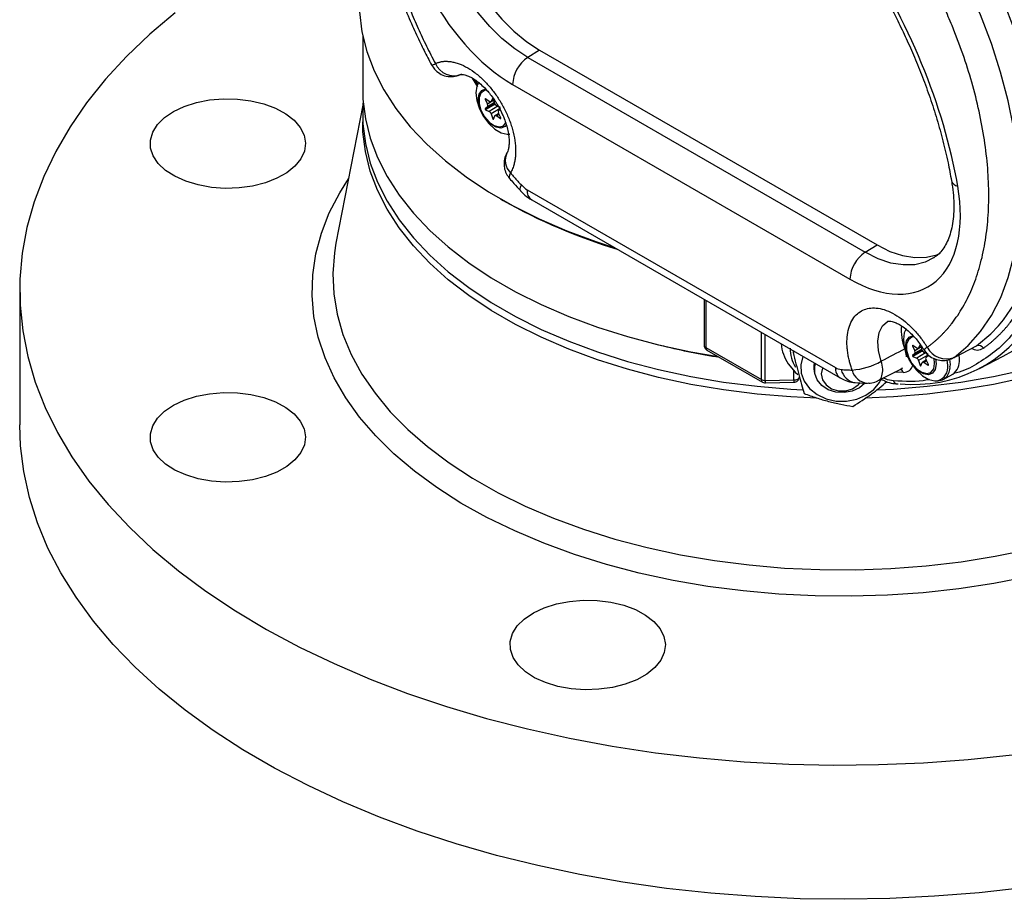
# Model space of a CAD drawing. Header units: inches. Extents: x -13.1 to 37.4, y 0.4 to 33.9.
# Tile 9 of 14: x 28.2 to 33.7, y 17.5 to 22.4. Entities that reach past the tile are written whole.
import ezdxf

# ---------------------------------------------------------------- set-up
doc = ezdxf.new("R2010")
doc.units = ezdxf.units.IN
doc.header["$MEASUREMENT"] = 0

msp = doc.modelspace()

# ---------------------------------------------------------------- linework, layer by layer
at = {"color": 7, "linetype": 'Continuous', "lineweight": 25}
for p, q in [((30.0902, 22.334), (30.0902, 22.0315)), ((31.0854, 22.2507), (31.0187, 22.2095)), ((31.0187, 22.2095), (32.9164, 21.114)), ((31.0854, 22.2507), (32.9831, 21.1552)), ((30.7056, 22.0944), (30.7363, 22.0438)), ((30.9334, 22.0583), (32.8311, 20.9627)), ((30.0915, 21.942), (29.94, 21.1658)), ((30.779, 21.9749), (30.7919, 21.9479)), ((30.8302, 21.9505), (30.779, 21.9209)), ((30.7919, 21.9331), (30.779, 21.9209)), ((30.8021, 21.9624), (30.7809, 21.9777)), ((30.8322, 21.9455), (30.7809, 21.9159)), ((30.8109, 21.9608), (30.8279, 21.9706)), ((30.8201, 21.9785), (30.8132, 21.9634)), ((30.8335, 21.9516), (30.8266, 21.9747)), ((30.8331, 21.9532), (30.8302, 21.9505)), ((30.8322, 21.9455), (30.8383, 21.9429)), ((30.8658, 21.9287), (30.8447, 21.9378)), ((30.0902, 21.8924), (30.0902, 21.8475)), ((30.7809, 21.9159), (30.8021, 21.9068)), ((30.8644, 21.9226), (30.8132, 21.893)), ((30.8132, 21.893), (30.8214, 21.8655)), ((30.8253, 21.8633), (30.8335, 21.8812)), ((30.8556, 21.8952), (30.8358, 21.8838)), ((30.8447, 21.8822), (30.8658, 21.8669)), ((30.8549, 21.9115), (30.8618, 21.9181)), ((30.8678, 21.8697), (30.8549, 21.8967)), ((31.0152, 21.466), (32.7493, 20.4649)), ((30.8658, 21.4137), (30.8797, 21.4057)), ((31.0411, 21.4087), (32.7752, 20.4077)), ((32.9164, 21.114), (32.9831, 21.1552)), ((28.161, 20.8992), (28.161, 20.1437)), ((32.0109, 20.8489), (32.0109, 20.5908)), ((31.7388, 20.597), (31.7819, 20.5865)), ((32.02, 20.5781), (32.3327, 20.3976)), ((32.0265, 20.5638), (32.3392, 20.3833)), ((32.5122, 20.5595), (32.5122, 20.5495)), ((32.5202, 20.5549), (32.5122, 20.5495)), ((33.1831, 20.587), (33.196, 20.56)), ((33.2344, 20.5626), (33.1831, 20.533)), ((33.2062, 20.5745), (33.1851, 20.5898)), ((33.2364, 20.5576), (33.1851, 20.528)), ((33.2151, 20.5729), (33.232, 20.5827)), ((33.2243, 20.5906), (33.2173, 20.5755)), ((33.2377, 20.5637), (33.2308, 20.5868)), ((33.2372, 20.5653), (33.2344, 20.5626)), ((33.2364, 20.5576), (33.2424, 20.555)), ((33.27, 20.5408), (33.2488, 20.5499)), ((33.4167, 20.5225), (33.5436, 20.5881)), ((33.196, 20.5452), (33.1831, 20.533)), ((33.1851, 20.528), (33.2062, 20.5189)), ((33.2686, 20.5347), (33.2173, 20.5051)), ((33.2173, 20.5051), (33.2256, 20.4776)), ((33.2295, 20.4754), (33.2377, 20.4933)), ((33.2597, 20.5073), (33.24, 20.4959)), ((33.2488, 20.4943), (33.27, 20.479)), ((33.259, 20.5236), (33.2719, 20.5358)), ((33.2719, 20.4818), (33.259, 20.5088)), ((33.2686, 20.5347), (33.2691, 20.5331)), ((33.4112, 20.5204), (33.4167, 20.5225)), ((33.4467, 20.5119), (33.4452, 20.5359)), ((33.5597, 20.4597), (33.6936, 20.5295)), ((32.6315, 20.4684), (32.6315, 20.4508)), ((32.9896, 20.3917), (33.125, 20.4605)), ((33.1228, 20.4612), (33.1279, 20.4629)), ((32.3548, 20.3923), (32.5156, 20.3955)), ((32.3554, 20.3791), (32.5163, 20.3823)), ((33.3561, 20.3979), (33.4089, 20.4284)), ((33.0954, 20.3735), (33.1023, 20.3732))]:
    msp.add_line(p, q, dxfattribs=at)
at = {"color": 8, "linetype": 'Continuous', "lineweight": 25}
for p, q in [((30.7391, 22.054), (30.7208, 22.0847)), ((30.7822, 21.9768), (30.779, 21.9749)), ((30.8283, 21.969), (30.7919, 21.9479)), ((30.8321, 21.9563), (30.7919, 21.9331)), ((30.851, 21.9351), (30.8021, 21.9068)), ((30.8275, 21.9717), (30.8132, 21.9634)), ((30.822, 21.9796), (30.8201, 21.9785)), ((30.8581, 21.8899), (30.8447, 21.8822)), ((30.8281, 21.8694), (30.8214, 21.8655)), ((30.8682, 21.8683), (30.8658, 21.8669)), ((32.02, 20.8436), (32.02, 20.5781)), ((32.3327, 20.3976), (32.3327, 20.6631)), ((32.3548, 20.3923), (32.3548, 20.6503)), ((33.1864, 20.5889), (33.1831, 20.587)), ((33.2325, 20.5811), (33.196, 20.56)), ((33.2363, 20.5684), (33.196, 20.5452)), ((33.2552, 20.5472), (33.2062, 20.5189)), ((33.2317, 20.5838), (33.2173, 20.5755)), ((33.2262, 20.5917), (33.2243, 20.5906)), ((33.2622, 20.5021), (33.2488, 20.4943)), ((33.3073, 20.4883), (33.3038, 20.5172)), ((33.3807, 20.4791), (33.3785, 20.5073)), ((32.5156, 20.3955), (32.5156, 20.4465)), ((33.1311, 20.4376), (33.0837, 20.4396)), ((33.2323, 20.4815), (33.2256, 20.4776)), ((33.2723, 20.4804), (33.27, 20.479))]:
    msp.add_line(p, q, dxfattribs=at)
at = {"color": 7, "linetype": 'Continuous', "lineweight": 25, "flags": 128}
for points in [[(30.5679, 23.2955), (30.5569, 23.2185), (30.5559, 23.1348), (30.565, 23.0459), (30.5839, 22.9536), (30.6123, 22.8596), (30.6497, 22.7656), (30.6953, 22.6734), (30.7484, 22.5849), (30.8078, 22.5016), (30.8725, 22.4252), (30.9412, 22.3571), (31.0126, 22.2986), (31.0854, 22.2507)], [(31.0187, 22.2095), (30.9456, 22.2576), (30.8738, 22.3164), (30.8048, 22.3848), (30.7398, 22.4615), (30.6802, 22.5452), (30.6269, 22.6341), (30.5811, 22.7266), (30.5435, 22.821), (30.515, 22.9155), (30.496, 23.0082), (30.4869, 23.0975), (30.4878, 23.1816), (30.4989, 23.2589)], [(33.4167, 20.5225), (33.4955, 20.5889), (33.5658, 20.6677), (33.627, 20.7581), (33.6787, 20.8596), (33.7205, 20.9714), (33.7521, 21.0927), (33.7733, 21.2226), (33.784, 21.3602), (33.784, 21.5045), (33.7733, 21.6544), (33.7521, 21.8088), (33.7204, 21.9666), (33.6786, 22.1267), (33.6269, 22.2879), (33.5656, 22.449), (33.4954, 22.6088), (33.4165, 22.7662)], [(30.0705, 22.5225), (30.0722, 22.4665), (30.086, 22.3548), (30.1136, 22.244), (30.1549, 22.1346), (30.2095, 22.0272), (30.2773, 21.9223), (30.3578, 21.8205), (30.4508, 21.7222), (30.5556, 21.6281), (30.6718, 21.5384), (30.7988, 21.4538), (30.9359, 21.3747), (31.0825, 21.3014), (31.2377, 21.2343), (31.4008, 21.1738), (31.509, 21.1386)], [(29.0353, 22.4615), (28.8931, 22.3409), (28.7625, 22.216), (28.6439, 22.0871), (28.5377, 21.9548), (28.4442, 21.8192), (28.3637, 21.6809), (28.2963, 21.5403), (28.2424, 21.3978), (28.202, 21.2538), (28.1753, 21.1087), (28.1624, 20.963), (28.1632, 20.8171), (28.1779, 20.6715), (28.2063, 20.5265), (28.2484, 20.3827), (28.304, 20.2404), (28.373, 20.1), (28.4552, 19.9621), (28.5503, 19.8269), (28.6581, 19.6949), (28.7782, 19.5666), (28.9102, 19.4422), (29.0538, 19.3221), (29.2086, 19.2068), (29.374, 19.0965), (29.5496, 18.9916), (29.7349, 18.8924), (29.9293, 18.7992), (30.1322, 18.7122), (30.3431, 18.6318), (30.5612, 18.5581), (30.786, 18.4914), (31.0167, 18.432)], [(30.7433, 22.0717), (30.7326, 22.0483), (30.7275, 22.0107), (30.7326, 21.9673), (30.7473, 21.9216), (30.7705, 21.8773), (30.8003, 21.8379), (30.8343, 21.8068), (30.8697, 21.7863), (30.9037, 21.7782), (30.9184, 21.7789)], [(30.0902, 22.0315), (30.0919, 21.9759), (30.1056, 21.8651), (30.133, 21.755), (30.1739, 21.6464), (30.2282, 21.5398), (30.2955, 21.4357), (30.3754, 21.3346), (30.4677, 21.2371), (30.5718, 21.1436), (30.6871, 21.0546), (30.8132, 20.9706), (30.9493, 20.892), (31.0948, 20.8192), (31.2489, 20.7526), (31.4109, 20.6926), (31.5799, 20.6393), (31.755, 20.5931)], [(29.1643, 21.4924), (29.0949, 21.5134), (29.0331, 21.5412), (28.9809, 21.5749), (28.94, 21.6135), (28.9116, 21.6556), (28.8968, 21.7), (28.8959, 21.7453), (28.909, 21.7898), (28.9357, 21.8324), (28.9752, 21.8715), (29.026, 21.9058), (29.0867, 21.9344), (29.1553, 21.9563), (29.2295, 21.9708), (29.3071, 21.9773), (29.3854, 21.9758), (29.4619, 21.9663), (29.5343, 21.9489), (29.6002, 21.9245), (29.6574, 21.8936), (29.7042, 21.8573), (29.739, 21.8168), (29.7606, 21.7733), (29.7685, 21.7283), (29.7624, 21.6832), (29.7424, 21.6395), (29.7092, 21.5985), (29.6639, 21.5616), (29.6078, 21.53), (29.543, 21.5047), (29.4713, 21.4864), (29.3951, 21.4759), (29.3169, 21.4733), (29.2391, 21.4789), (29.1643, 21.4924)], [(30.0929, 21.9619), (30.0919, 21.9479), (30.0919, 21.8368), (30.1056, 21.726), (30.133, 21.616), (30.1739, 21.5074), (30.2282, 21.4007), (30.2955, 21.2966), (30.3754, 21.1955), (30.4677, 21.098), (30.5718, 21.0045), (30.6871, 20.9155), (30.8132, 20.8315), (30.9493, 20.7529), (31.0948, 20.6801), (31.2489, 20.6135), (31.4109, 20.5535), (31.5799, 20.5002), (31.755, 20.454), (31.9354, 20.4152), (32.1201, 20.3839), (32.3082, 20.3603), (32.4987, 20.3444), (32.5659, 20.3408)], [(30.7809, 21.9777), (30.7803, 21.978), (30.7797, 21.9782), (30.7792, 21.978), (30.7788, 21.9777), (30.7786, 21.9772), (30.7785, 21.9765), (30.7787, 21.9757), (30.779, 21.9749)], [(30.8132, 21.9634), (30.8124, 21.9621), (30.8114, 21.9611), (30.8101, 21.9604), (30.8087, 21.9601), (30.8071, 21.9601), (30.8055, 21.9605), (30.8038, 21.9613), (30.8021, 21.9624)], [(30.8266, 21.9747), (30.8261, 21.976), (30.8253, 21.9773), (30.8244, 21.9783), (30.8234, 21.9791), (30.8223, 21.9795), (30.8214, 21.9795), (30.8206, 21.9792), (30.8201, 21.9785)], [(30.8302, 21.9505), (30.8299, 21.9501), (30.8298, 21.9494), (30.8299, 21.9487), (30.8301, 21.9479), (30.8305, 21.9471), (30.831, 21.9464), (30.8316, 21.9459), (30.8322, 21.9455)], [(32.9862, 20.3398), (33.0753, 20.3444), (33.2659, 20.3603), (33.454, 20.3839), (33.6387, 20.4152), (33.8191, 20.454), (33.9942, 20.5002), (34.1631, 20.5535), (34.3251, 20.6135), (34.4792, 20.6801), (34.6247, 20.7529), (34.7608, 20.8315), (34.8869, 20.9155), (35.0023, 21.0045), (35.1063, 21.098), (35.1986, 21.1955), (35.2786, 21.2966), (35.3459, 21.4007), (35.4001, 21.5074), (35.441, 21.616), (35.4684, 21.726), (35.4821, 21.8368), (35.4821, 21.9479), (35.4812, 21.9619)], [(30.779, 21.9209), (30.7787, 21.9205), (30.7785, 21.9199), (30.7786, 21.9191), (30.7788, 21.9183), (30.7792, 21.9175), (30.7797, 21.9168), (30.7803, 21.9163), (30.7809, 21.9159)], [(30.8335, 21.8812), (30.8343, 21.8825), (30.8354, 21.8835), (30.8366, 21.8842), (30.838, 21.8845), (30.8396, 21.8844), (30.8412, 21.884), (30.843, 21.8833), (30.8447, 21.8822)], [(32.6444, 20.2929), (32.4987, 20.2996), (32.3082, 20.3154), (32.1201, 20.339), (31.9354, 20.3704), (31.755, 20.4092), (31.5799, 20.4554), (31.4109, 20.5086), (31.2489, 20.5687), (31.0948, 20.6353), (30.9493, 20.7081), (30.8132, 20.7867), (30.6871, 20.8707), (30.5718, 20.9596), (30.4677, 21.0531), (30.3754, 21.1507), (30.2955, 21.2518), (30.2282, 21.3559), (30.1739, 21.4625), (30.133, 21.5711), (30.1056, 21.6811), (30.0919, 21.792), (30.0902, 21.8475)], [(30.8214, 21.8655), (30.8217, 21.8647), (30.8222, 21.864), (30.8227, 21.8634), (30.8234, 21.8629), (30.824, 21.8627), (30.8245, 21.8626), (30.825, 21.8628), (30.8253, 21.8633)], [(30.8658, 21.8669), (30.8664, 21.8666), (30.867, 21.8664), (30.8675, 21.8665), (30.8679, 21.8669), (30.8681, 21.8674), (30.8682, 21.8681), (30.8681, 21.8689), (30.8678, 21.8697)], [(35.4839, 21.8475), (35.4821, 21.792), (35.4684, 21.6811), (35.441, 21.5711), (35.4001, 21.4625), (35.3459, 21.3559), (35.2786, 21.2518), (35.1986, 21.1507), (35.1063, 21.0531), (35.0023, 20.9596), (34.8869, 20.8707), (34.7608, 20.7867), (34.6247, 20.7081), (34.4792, 20.6353), (34.3251, 20.5687), (34.1631, 20.5086), (33.9942, 20.4554), (33.8191, 20.4092), (33.6387, 20.3704), (33.454, 20.339), (33.2659, 20.3154), (33.0753, 20.2996), (32.9169, 20.2925)], [(32.9831, 21.1552), (33.056, 21.119), (33.1274, 21.095), (33.1961, 21.0838), (33.2608, 21.0856), (33.3202, 21.1002), (33.3402, 21.1087)], [(33.1475, 20.6838), (33.1367, 20.6604), (33.1317, 20.6228), (33.1367, 20.5794), (33.1515, 20.5337), (33.1747, 20.4894), (33.2045, 20.45), (33.2385, 20.4189), (33.2739, 20.3984), (33.3079, 20.3903), (33.3226, 20.391)], [(33.5436, 20.5881), (33.6233, 20.6545), (33.6665, 20.6999)], [(31.755, 20.5931), (31.9354, 20.5543), (32.0891, 20.5277)], [(33.1851, 20.5898), (33.1845, 20.5901), (33.1839, 20.5903), (33.1834, 20.5901), (33.183, 20.5898), (33.1828, 20.5893), (33.1827, 20.5886), (33.1828, 20.5878), (33.1831, 20.587)], [(33.2173, 20.5755), (33.2165, 20.5742), (33.2155, 20.5732), (33.2143, 20.5725), (33.2129, 20.5722), (33.2113, 20.5722), (33.2096, 20.5727), (33.2079, 20.5734), (33.2062, 20.5745)], [(33.2308, 20.5868), (33.2303, 20.5881), (33.2295, 20.5894), (33.2285, 20.5904), (33.2275, 20.5912), (33.2265, 20.5916), (33.2256, 20.5916), (33.2248, 20.5913), (33.2243, 20.5906)], [(33.2344, 20.5626), (33.2341, 20.5622), (33.234, 20.5616), (33.234, 20.5608), (33.2342, 20.56), (33.2346, 20.5592), (33.2351, 20.5585), (33.2357, 20.558), (33.2364, 20.5576)], [(33.6936, 20.5295), (33.747, 20.5602)], [(32.5662, 20.5283), (32.5661, 20.528), (32.5541, 20.4812), (32.5567, 20.4334), (32.5738, 20.3877), (32.6043, 20.3468), (32.6463, 20.3135), (32.6971, 20.2897), (32.7536, 20.2769), (32.8121, 20.2761), (32.8691, 20.2871), (32.921, 20.3094), (32.9644, 20.3415), (32.9967, 20.3815), (33.0064, 20.4)], [(33.1831, 20.533), (33.1828, 20.5326), (33.1827, 20.532), (33.1828, 20.5312), (33.183, 20.5304), (33.1834, 20.5296), (33.1839, 20.5289), (33.1845, 20.5284), (33.1851, 20.528)], [(33.2377, 20.4933), (33.2385, 20.4946), (33.2395, 20.4956), (33.2408, 20.4963), (33.2422, 20.4966), (33.2437, 20.4966), (33.2454, 20.4961), (33.2471, 20.4954), (33.2488, 20.4943)], [(32.4843, 20.4857), (32.5234, 20.4387), (32.5372, 20.426)], [(32.9131, 20.3764), (32.884, 20.3515), (32.8438, 20.3326), (32.7986, 20.3241), (32.7524, 20.327), (32.7093, 20.3408), (32.673, 20.3644), (32.6469, 20.3957), (32.6332, 20.4318), (32.6332, 20.4697), (32.6379, 20.4869)], [(32.677, 20.4643), (32.676, 20.4622), (32.6689, 20.4292), (32.676, 20.3962), (32.6965, 20.3672), (32.728, 20.3457), (32.7665, 20.3342), (32.8075, 20.3342), (32.8461, 20.3457), (32.8775, 20.3672), (32.8878, 20.3788)], [(33.2256, 20.4776), (33.2259, 20.4768), (33.2263, 20.4761), (33.2269, 20.4755), (33.2275, 20.475), (33.2281, 20.4748), (33.2287, 20.4747), (33.2292, 20.475), (33.2295, 20.4754)], [(33.27, 20.479), (33.2706, 20.4787), (33.2712, 20.4785), (33.2717, 20.4787), (33.2721, 20.479), (33.2723, 20.4795), (33.2723, 20.4802), (33.2722, 20.481), (33.2719, 20.4818)], [(29.1643, 19.8398), (29.0949, 19.8608), (29.0331, 19.8886), (28.9809, 19.9224), (28.94, 19.9609), (28.9116, 20.0031), (28.8968, 20.0475), (28.8959, 20.0927), (28.909, 20.1373), (28.9357, 20.1798), (28.9752, 20.2189), (29.026, 20.2533), (29.0867, 20.2819), (29.1553, 20.3038), (29.2295, 20.3182), (29.3071, 20.3248), (29.3854, 20.3233), (29.4619, 20.3137), (29.5343, 20.2964), (29.6002, 20.2719), (29.6574, 20.241), (29.7042, 20.2047), (29.739, 20.1642), (29.7606, 20.1208), (29.7685, 20.0758), (29.7624, 20.0307), (29.7424, 19.9869), (29.7092, 19.946), (29.6639, 19.9091), (29.6078, 19.8775), (29.543, 19.8521), (29.4713, 19.8339), (29.3951, 19.8233), (29.3169, 19.8208), (29.2391, 19.8264), (29.1643, 19.8398)], [(33.8054, 17.5387), (33.5574, 17.5105), (33.3072, 17.4901), (33.0554, 17.4777), (32.8028, 17.4732), (32.5502, 17.4767), (32.2982, 17.4882), (32.0478, 17.5075), (31.7995, 17.5348), (31.5542, 17.5698), (31.3125, 17.6125), (31.0753, 17.6628), (30.8431, 17.7204), (30.6168, 17.7853), (30.3969, 17.8573), (30.1842, 17.936), (29.9793, 18.0214), (29.7827, 18.1131), (29.5951, 18.2108), (29.417, 18.3143), (29.249, 18.4233), (29.0915, 18.5374), (28.945, 18.6563), (28.8101, 18.7796), (28.687, 18.907), (28.5761, 19.0381), (28.4778, 19.1725), (28.3924, 19.3098), (28.32, 19.4496), (28.261, 19.5915), (28.2155, 19.735), (28.1837, 19.8797), (28.1656, 20.0252), (28.161, 20.1437)], [(31.1885, 18.6713), (31.1191, 18.6923), (31.0573, 18.7201), (31.0051, 18.7538), (30.9641, 18.7924), (30.9358, 18.8346), (30.9209, 18.879), (30.9201, 18.9242), (30.9332, 18.9688), (30.9599, 19.0113), (30.9993, 19.0504), (31.0502, 19.0848), (31.1109, 19.1134), (31.1795, 19.1353), (31.2537, 19.1497), (31.3312, 19.1563), (31.4095, 19.1548), (31.4861, 19.1452), (31.5585, 19.1279), (31.6243, 19.1034), (31.6816, 19.0725), (31.7283, 19.0362), (31.7631, 18.9957), (31.7848, 18.9522), (31.7927, 18.9072), (31.7866, 18.8621), (31.7666, 18.8184), (31.7334, 18.7774), (31.688, 18.7406), (31.632, 18.7089), (31.5671, 18.6836), (31.4954, 18.6654), (31.4192, 18.6548), (31.341, 18.6523), (31.2633, 18.6578), (31.1885, 18.6713)], [(31.0167, 18.432), (31.2528, 18.3798), (31.4934, 18.3352), (31.7378, 18.2983), (31.9855, 18.2691), (32.2354, 18.2477), (32.4871, 18.2343), (32.7396, 18.2288), (32.9923, 18.2313), (33.2444, 18.2418), (33.4951, 18.2601), (33.7437, 18.2864)]]:
    msp.add_lwpolyline(points, dxfattribs=at)
at = {"color": 8, "linetype": 'Continuous', "lineweight": 25, "flags": 128}
for points in [[(33.6665, 20.6999), (33.6943, 20.7335), (33.7563, 20.8243), (33.8086, 20.9263), (33.8509, 21.0387), (33.8829, 21.1608), (33.9043, 21.2917), (33.9151, 21.4303), (33.9151, 21.5756), (33.9043, 21.7267), (33.8828, 21.8823), (33.8508, 22.0413), (33.8085, 22.2027), (33.7561, 22.3651), (33.6942, 22.5274), (33.6231, 22.6883), (33.5434, 22.8468)], [(30.8992, 21.8304), (30.891, 21.8217), (30.8682, 21.8128), (30.8401, 21.8172), (30.8103, 21.8344), (30.7823, 21.8623), (30.7595, 21.8976), (30.7446, 21.936), (30.7394, 21.9729), (30.7446, 22.0038), (30.7595, 22.025), (30.7814, 22.0339)], [(30.7886, 22.0253), (30.7753, 22.0236), (30.7555, 22.0099), (30.7449, 21.9845), (30.7449, 21.9506), (30.7555, 21.913), (30.7753, 21.8765), (30.8015, 21.8463), (30.8307, 21.8263), (30.8589, 21.8193), (30.8823, 21.8262), (30.8955, 21.8414)], [(30.9217, 21.5602), (30.9159, 21.5479), (30.9136, 21.538), (30.9148, 21.5308), (30.916, 21.529)], [(31.646, 19.3089), (31.4607, 19.3576), (31.2815, 19.4134), (31.1094, 19.4762), (30.9451, 19.5456), (30.7894, 19.6213), (30.643, 19.703), (30.5066, 19.7903), (30.3808, 19.8827), (30.2662, 19.9799), (30.1634, 20.0813), (30.0729, 20.1866), (29.995, 20.2952), (29.9301, 20.4066), (29.8785, 20.5203), (29.8405, 20.6357), (29.8162, 20.7524), (29.8058, 20.8698), (29.8093, 20.9873), (29.8266, 21.1044), (29.8578, 21.2206), (29.9026, 21.3352), (29.9609, 21.4478), (30.0104, 21.5266)], [(30.9795, 21.4584), (30.9779, 21.4607), (30.976, 21.4687), (30.9776, 21.4794), (30.9827, 21.4925)], [(29.94, 21.1658), (29.9308, 21.1103), (29.9221, 20.995), (29.9273, 20.8796), (29.9465, 20.7647), (29.9795, 20.6508), (30.0262, 20.5386), (30.0863, 20.4285), (30.1596, 20.321), (30.2457, 20.2168), (30.3442, 20.1164), (30.4546, 20.0201), (30.5763, 19.9285), (30.7088, 19.8421), (30.8514, 19.7611), (31.0035, 19.6862), (31.1643, 19.6175), (31.3329, 19.5555), (31.5087, 19.5004), (31.6906, 19.4525)], [(33.3017, 21.082), (33.2549, 21.0588), (33.1953, 21.044), (33.1303, 21.0423), (33.0613, 21.0535), (32.9895, 21.0776), (32.9164, 21.114)], [(33.007, 20.5006), (32.9918, 20.5591), (32.9878, 20.614), (32.9953, 20.6617), (33.0138, 20.6993), (33.0421, 20.7244), (33.044, 20.7255)], [(33.3122, 20.5138), (33.3152, 20.486), (33.31, 20.4551), (33.2951, 20.4338), (33.2723, 20.4249), (33.2443, 20.4293), (33.2145, 20.4465), (33.1865, 20.4744), (33.1637, 20.5097), (33.1488, 20.5481), (33.1436, 20.585), (33.1488, 20.6159), (33.1637, 20.6371), (33.1856, 20.646)], [(33.1927, 20.6374), (33.1795, 20.6357), (33.1597, 20.622), (33.1491, 20.5966), (33.1491, 20.5627), (33.1597, 20.5251), (33.1795, 20.4886), (33.2057, 20.4584), (33.2349, 20.4384), (33.2631, 20.4314), (33.2865, 20.4383), (33.3019, 20.4582), (33.3073, 20.4883), (33.3073, 20.4883)], [(33.3915, 20.5115), (33.3939, 20.4815), (33.3936, 20.4713)], [(31.6906, 19.4525), (31.8779, 19.4121), (32.0697, 19.3793), (32.2649, 19.3543), (32.4627, 19.3372), (32.662, 19.3282), (32.862, 19.3272), (33.0616, 19.3342), (33.2599, 19.3493), (33.4558, 19.3723), (33.6485, 19.4032), (33.837, 19.4417)], [(33.8333, 19.2874), (33.6404, 19.2499), (33.4434, 19.2201), (33.2434, 19.1982), (33.0413, 19.1842), (32.8379, 19.1782), (32.6344, 19.1802), (32.4315, 19.1902), (32.2303, 19.2082), (32.0317, 19.2341), (31.8366, 19.2677), (31.646, 19.3089)]]:
    msp.add_lwpolyline(points, dxfattribs=at)
at = {"color": 7, "linetype": 'Continuous', "lineweight": 25}
for centre, radius, start, end in [((31.1262, 22.0492), 0.1931, 123.85, 177.3048), ((30.6025, 22.2197), 0.1122, 202.9548, 291.4838), ((30.7806, 21.9405), 0.0135, 326.6166, 33.3834), ((30.8551, 21.9576), 0.0224, 195.4233, 242.1659), ((30.8403, 21.9152), 0.0253, 16.9847, 39.6412), ((30.7916, 21.887), 0.0224, 15.4233, 62.1659), ((30.8661, 21.9041), 0.0135, 146.6166, 213.3834), ((31.0879, 21.5882), 0.1422, 222.2974, 239.2584), ((32.417, 24.1165), 3.1163, 240.4427, 253.2874), ((33.0239, 20.9537), 0.1931, 123.85, 177.3048), ((33.1936, 21.153), 0.7826, 264.0927, 329.5204), ((32.7225, 24.4556), 3.9817, 256.3363, 260.9549), ((32.6845, 20.6209), 0.2416, 185.2216, 214.0315), ((32.6965, 20.5746), 0.2025, 180.1685, 211.8437), ((33.1848, 20.5526), 0.0135, 326.6166, 33.3834), ((33.2593, 20.5697), 0.0224, 195.4233, 242.1659), ((33.3725, 20.6352), 0.121, 207.6084, 291.4068), ((33.5546, 20.56), 0.0302, 27.4717, 111.4043), ((32.7354, 20.4658), 0.1083, 166.3266, 201.0502), ((32.8135, 20.846), 0.3959, 274.2358, 299.2572), ((33.1958, 20.4991), 0.0224, 15.4233, 62.1659), ((33.2703, 20.5162), 0.0135, 146.6166, 213.3834), ((33.2444, 20.5273), 0.0253, 16.9847, 39.6412), ((33.357, 20.5022), 0.0902, 305.1121, 6.2001), ((32.79, 20.5317), 0.0783, 238.6507, 263.9624), ((33.3191, 20.4645), 0.0748, 263.3411, 5.1856), ((32.3539, 20.4374), 0.0451, 241.9598, 271.1441), ((32.5165, 20.4406), 0.0451, 268.8559, 298.0402), ((32.5312, 20.4151), 0.0157, 294.3747, 354.3052), ((33.0992, 20.3964), 0.0239, 192.5634, 260.5314)]:
    msp.add_arc(centre, radius, start, end, dxfattribs=at)
at = {"color": 8, "linetype": 'Continuous', "lineweight": 25}
for centre, radius, start, end in [((30.4732, 22.2147), 0.0467, 274.9759, 303.8294), ((30.9918, 21.6309), 0.0995, 154.0269, 225.2656), ((33.4439, 21.5296), 0.0436, 197.7068, 261.0714), ((31.0749, 21.4585), 0.0602, 172.8844, 235.8034), ((33.4073, 20.6755), 0.2882, 175.0542, 201.4818), ((32.0265, 20.5924), 0.0157, 185.6948, 245.6253), ((32.0356, 20.5765), 0.0157, 174.2566, 234.4312), ((33.2876, 20.5335), 0.0507, 116.0676, 142.4987), ((32.8108, 20.4582), 0.0619, 173.828, 234.8324), ((32.875, 20.4746), 0.0954, 192.5331, 261.0278), ((32.9386, 20.4758), 0.0989, 194.4172, 265.3176), ((33.1056, 20.4302), 0.0266, 16.1842, 71.7144), ((33.3045, 20.4661), 0.0773, 283.5282, 9.6483), ((32.3483, 20.396), 0.0157, 174.2587, 234.4079), ((32.4993, 20.3926), 0.1445, 180.1096, 185.3536), ((32.687, 20.3971), 0.1714, 180.5213, 184.9419)]:
    msp.add_arc(centre, radius, start, end, dxfattribs=at)
at = {"color": 7, "linetype": 'Continuous', "lineweight": 25}
for points, knots in [([(30.4929, 24.4196), (30.4905, 24.4179), (30.4604, 24.3971), (30.4087, 24.3464), (30.3417, 24.2696), (30.2848, 24.1845), (30.237, 24.0947), (30.1969, 23.9973), (30.1646, 23.8931), (30.1403, 23.7827), (30.1241, 23.6669), (30.116, 23.5462), (30.1158, 23.4215), (30.1235, 23.2935), (30.1389, 23.1629), (30.1619, 23.0305), (30.192, 22.8973), (30.2288, 22.7642), (30.2717, 22.633), (30.3191, 22.5069), (30.3671, 22.3929), (30.413, 22.2946), (30.4485, 22.2218), (30.4706, 22.1818), (30.478, 22.1686)], [0, 0, 0, 0, 0.004698, 0.05826, 0.113513, 0.163667, 0.214231, 0.265136, 0.316286, 0.36758, 0.418928, 0.470259, 0.521508, 0.57263, 0.623589, 0.674334, 0.724789, 0.774814, 0.824126, 0.872053, 0.916543, 0.952953, 0.984431, 1, 1, 1, 1]), ([(30.4994, 24.2841), (30.4951, 24.2809), (30.4864, 24.2746), (30.4737, 24.2646), (30.4613, 24.2544), (30.449, 24.2438), (30.437, 24.2329), (30.4252, 24.2217), (30.4136, 24.2102), (30.4023, 24.1983), (30.3911, 24.1861), (30.3802, 24.1736), (30.3696, 24.1608), (30.3407, 24.1245), (30.2972, 24.0599), (30.2462, 23.9574), (30.2053, 23.8427), (30.1753, 23.7155), (30.1569, 23.578), (30.1508, 23.4312), (30.1569, 23.2774), (30.1752, 23.1187), (30.2053, 22.9568), (30.2461, 22.7949), (30.2971, 22.6336), (30.3437, 22.5104), (30.38, 22.424), (30.402, 22.3738), (30.4249, 22.3239), (30.4488, 22.2743), (30.4734, 22.2249), (30.4906, 22.1923), (30.4992, 22.1759)], [0, 0, 0, 0, 0.009833, 0.019656, 0.029471, 0.03928, 0.049085, 0.058888, 0.068692, 0.078497, 0.088307, 0.098122, 0.107946, 0.11778, 0.179648, 0.241524, 0.305567, 0.369617, 0.434806, 0.500001, 0.56519, 0.630386, 0.694429, 0.758479, 0.820347, 0.882223, 0.901878, 0.921502, 0.94111, 0.960718, 0.980343, 1, 1, 1, 1]), ([(33.4371, 21.4864), (33.3581, 21.9402), (33.161, 22.4188), (32.5958, 23.2681), (32.2444, 23.6134), (31.5201, 24.0315), (31.1687, 24.0919), (30.6035, 23.8953), (30.4064, 23.6442), (30.3274, 23.2817)], [0, 0, 0, 0, 0.25, 0.25, 0.5, 0.5, 0.75, 0.75, 1, 1, 1, 1]), ([(30.3274, 23.2817), (30.2862, 23.093), (30.3309, 22.8447), (30.5666, 22.3689), (30.7449, 22.1671), (30.9334, 22.0583)], [0, 0, 0, 0, 0.5, 0.5, 1, 1, 1, 1]), ([(33.5814, 20.5739), (33.5861, 20.5773), (33.5955, 20.5842), (33.6093, 20.5949), (33.623, 20.606), (33.6363, 20.6174), (33.6495, 20.6292), (33.6623, 20.6413), (33.675, 20.6538), (33.6874, 20.6666), (33.6995, 20.6798), (33.7114, 20.6933), (33.7231, 20.7072), (33.7546, 20.7466), (33.8021, 20.8167), (33.8578, 20.928), (33.9025, 21.0526), (33.9353, 21.191), (33.9554, 21.3407), (33.9621, 21.5004), (33.9554, 21.668), (33.9353, 21.8407), (33.9024, 22.0171), (33.8577, 22.1934), (33.802, 22.369), (33.752, 22.5004), (33.7147, 22.5892), (33.6943, 22.636), (33.6731, 22.6825), (33.6512, 22.7289), (33.6286, 22.775), (33.6053, 22.821), (33.5892, 22.8514), (33.5812, 22.8666)], [0, 0, 0, 0, 0.009827, 0.019645, 0.029454, 0.039258, 0.049058, 0.058856, 0.068653, 0.078453, 0.088257, 0.098068, 0.107886, 0.117714, 0.179576, 0.241445, 0.305502, 0.369566, 0.43478, 0.500001, 0.565215, 0.630436, 0.694493, 0.758557, 0.820419, 0.882287, 0.899128, 0.915944, 0.932744, 0.94954, 0.966341, 0.983158, 1, 1, 1, 1]), ([(33.2653, 20.5791), (33.2696, 20.5823), (33.2783, 20.5886), (33.2909, 20.5986), (33.3034, 20.6088), (33.3157, 20.6194), (33.3277, 20.6303), (33.3395, 20.6415), (33.351, 20.653), (33.3624, 20.6649), (33.3735, 20.6771), (33.3844, 20.6896), (33.3951, 20.7024), (33.424, 20.7388), (33.4674, 20.8034), (33.5184, 20.9059), (33.5592, 21.0206), (33.5893, 21.1479), (33.6076, 21.2854), (33.6137, 21.4321), (33.6076, 21.586), (33.5892, 21.7446), (33.5592, 21.9066), (33.5183, 22.0685), (33.4673, 22.2298), (33.4206, 22.353), (33.3844, 22.4394), (33.3624, 22.4896), (33.3394, 22.5395), (33.3156, 22.5891), (33.2909, 22.6385), (33.2737, 22.6711), (33.2651, 22.6875)], [0, 0, 0, 0, 0.009833, 0.019656, 0.029471, 0.03928, 0.049085, 0.058888, 0.068692, 0.078497, 0.088307, 0.098122, 0.107946, 0.11778, 0.179648, 0.241524, 0.305567, 0.369617, 0.434806, 0.500001, 0.56519, 0.630386, 0.694429, 0.758479, 0.820347, 0.882223, 0.901878, 0.921502, 0.94111, 0.960718, 0.980343, 1, 1, 1, 1]), ([(32.9891, 22.6216), (33.0163, 22.5732), (33.0545, 22.5051), (33.1064, 22.4027), (33.1485, 22.3148), (33.1952, 22.2092), (33.2401, 22.0978), (33.2824, 21.9812), (33.3211, 21.8612), (33.3549, 21.7394), (33.3825, 21.6238), (33.3959, 21.5499), (33.402, 21.5162)], [0, 0, 0, 0, 0.135295, 0.189921, 0.280486, 0.374254, 0.474545, 0.578851, 0.686145, 0.795605, 0.906647, 1, 1, 1, 1]), ([(30.4779, 22.1685), (30.483, 22.1598), (30.4946, 22.1401), (30.5234, 22.1176), (30.5604, 22.1026), (30.5997, 22.1008), (30.6291, 22.1073), (30.6427, 22.1153), (30.6458, 22.1171)], [0, 0, 0, 0, 0.154142, 0.348064, 0.548831, 0.757587, 0.944802, 1, 1, 1, 1]), ([(30.4992, 22.1759), (30.5014, 22.1769), (30.5058, 22.1789), (30.5127, 22.1814), (30.5198, 22.1835), (30.527, 22.1853), (30.5383, 22.1874), (30.5543, 22.1889), (30.5755, 22.1882), (30.5977, 22.1849), (30.6287, 22.1767), (30.669, 22.1596), (30.7175, 22.1289), (30.764, 22.0896), (30.8067, 22.0441), (30.8447, 21.994), (30.8783, 21.9397), (30.9071, 21.8812), (30.9298, 21.8195), (30.9449, 21.7575), (30.9505, 21.7079), (30.9506, 21.6707), (30.9486, 21.6446), (30.9445, 21.6202), (30.9393, 21.6005), (30.9336, 21.5845), (30.9282, 21.5718), (30.9239, 21.5641), (30.9217, 21.5602)], [0, 0, 0, 0, 0.01186, 0.023702, 0.035539, 0.047384, 0.05925, 0.090228, 0.121226, 0.153192, 0.185176, 0.250093, 0.31501, 0.378897, 0.440817, 0.500002, 0.559188, 0.621108, 0.684994, 0.749912, 0.814829, 0.846794, 0.878778, 0.909757, 0.940755, 0.960509, 0.980237, 1, 1, 1, 1]), ([(30.6406, 22.1136), (30.6407, 22.1137), (30.641, 22.114), (30.6475, 22.1152), (30.6636, 22.1131), (30.6853, 22.1058), (30.7115, 22.0921), (30.7397, 22.0723), (30.7675, 22.0479), (30.792, 22.0222), (30.814, 21.9953), (30.8336, 21.9681), (30.8457, 21.948), (30.8514, 21.9385)], [0, 0, 0, 0, 0.077127, 0.203131, 0.302811, 0.40244, 0.501203, 0.599443, 0.693455, 0.779956, 0.848511, 0.927793, 1, 1, 1, 1]), ([(30.8514, 21.9385), (30.8605, 21.9217), (30.8733, 21.8979), (30.888, 21.8622), (30.8984, 21.8322), (30.9072, 21.7982), (30.9126, 21.7653), (30.9144, 21.7352), (30.9129, 21.7095), (30.9089, 21.6898), (30.9045, 21.6783), (30.9027, 21.6755), (30.9022, 21.6747)], [0, 0, 0, 0, 0.1507, 0.212208, 0.312611, 0.414363, 0.520504, 0.627776, 0.735231, 0.843097, 0.95339, 1, 1, 1, 1]), ([(30.9019, 21.6737), (30.8963, 21.6617), (30.8882, 21.6443), (30.8845, 21.6153), (30.886, 21.5881), (30.8955, 21.5565), (30.9091, 21.5385), (30.916, 21.5294)], [0, 0, 0, 0, 0.254476, 0.369466, 0.565066, 0.779601, 1, 1, 1, 1]), ([(30.9217, 21.5602), (30.9268, 21.5544), (30.9368, 21.543), (30.952, 21.526), (30.9673, 21.5091), (30.9776, 21.498), (30.9827, 21.4925)], [0, 0, 0, 0, 0.250019, 0.5, 0.749981, 1, 1, 1, 1]), ([(30.9162, 21.5294), (30.9242, 21.52), (30.9449, 21.4956), (30.9665, 21.473), (30.9798, 21.459)], [0, 0, 0, 0, 0.386095, 1, 1, 1, 1]), ([(33.4018, 21.5163), (33.4039, 21.5048), (33.41, 21.471), (33.4147, 21.4177), (33.4162, 21.3571), (33.4124, 21.3008), (33.4039, 21.2494), (33.391, 21.2036), (33.3741, 21.1636), (33.3534, 21.1298), (33.3296, 21.1018), (33.3111, 21.0889), (33.3018, 21.0824)], [0, 0, 0, 0, 0.051731, 0.151526, 0.251935, 0.352728, 0.453982, 0.556103, 0.660006, 0.76757, 0.882221, 1, 1, 1, 1]), ([(30.9795, 21.4584), (30.9871, 21.4507), (31.0059, 21.4315), (31.0279, 21.4172), (31.0411, 21.4087)], [0, 0, 0, 0, 0.4028758, 1, 1, 1, 1]), ([(32.8311, 20.9627), (33.0196, 20.8539), (33.1979, 20.8499), (33.4336, 21.0535), (33.4783, 21.2503), (33.4371, 21.4864)], [0, 0, 0, 0, 0.5, 0.5, 1, 1, 1, 1]), ([(32.8428, 20.4512), (32.8415, 20.455), (32.8389, 20.4626), (32.8353, 20.4741), (32.832, 20.4855), (32.8289, 20.4968), (32.8247, 20.5143), (32.82, 20.5376), (32.816, 20.5665), (32.8139, 20.595), (32.814, 20.6321), (32.8196, 20.6753), (32.8347, 20.7198), (32.8575, 20.7552), (32.8862, 20.7806), (32.9198, 20.7961), (32.9578, 20.8022), (33.0005, 20.7985), (33.047, 20.7841), (33.0955, 20.7588), (33.1358, 20.7295), (33.1668, 20.7018), (33.189, 20.6795), (33.2102, 20.6557), (33.2279, 20.6337), (33.2424, 20.6138), (33.2542, 20.5967), (33.2616, 20.585), (33.2653, 20.5791)], [0, 0, 0, 0, 0.0118595, 0.0237015, 0.0355387, 0.0473838, 0.0592496, 0.0902284, 0.1212265, 0.1531916, 0.1851758, 0.2500931, 0.3150104, 0.3788969, 0.4408165, 0.5000023, 0.5591881, 0.6211078, 0.6849942, 0.7499115, 0.8148288, 0.846794, 0.8787782, 0.909757, 0.940755, 0.9605089, 0.9802374, 1, 1, 1, 1]), ([(33.0445, 20.7256), (33.0446, 20.7258), (33.0449, 20.726), (33.0516, 20.7273), (33.0678, 20.7252), (33.0894, 20.7179), (33.1157, 20.7042), (33.1439, 20.6844), (33.1717, 20.6601), (33.1962, 20.6343), (33.2182, 20.6074), (33.2378, 20.5802), (33.2499, 20.5602), (33.2556, 20.5506)], [0, 0, 0, 0, 0.094195, 0.217869, 0.315705, 0.413492, 0.510428, 0.606851, 0.699125, 0.784026, 0.851313, 0.929128, 1, 1, 1, 1]), ([(32.011, 20.5908), (32.011, 20.5904), (32.0107, 20.5868), (32.0124, 20.5798), (32.0174, 20.571), (32.0227, 20.5652), (32.0264, 20.5639), (32.0266, 20.5639)], [0, 0, 0, 0, 0.0411918, 0.3263449, 0.6415152, 0.9828834, 1, 1, 1, 1]), ([(32.5122, 20.5495), (32.5173, 20.5278), (32.5224, 20.5065), (32.5325, 20.4653), (32.5426, 20.4255), (32.5528, 20.3885), (32.5629, 20.3529), (32.568, 20.3358), (32.5731, 20.3191)], [0, 0, 0, 0, 0.25, 0.25, 0.5, 0.75, 0.75, 1, 1, 1, 1]), ([(33.2484, 20.565), (33.2523, 20.5587), (33.2626, 20.5414), (33.2896, 20.5208), (33.3264, 20.5058), (33.3659, 20.5039), (33.3971, 20.5112), (33.4125, 20.5203), (33.4173, 20.5232)], [0, 0, 0, 0, 0.114572, 0.310272, 0.512879, 0.723549, 0.91248, 1, 1, 1, 1]), ([(32.7818, 20.4539), (32.7869, 20.4535), (32.7972, 20.4528), (32.8125, 20.452), (32.8277, 20.4514), (32.8377, 20.4513), (32.8428, 20.4512)], [0, 0, 0, 0, 0.250019, 0.5, 0.749981, 1, 1, 1, 1]), ([(32.3392, 20.3833), (32.3427, 20.3816), (32.3478, 20.379), (32.3535, 20.3794), (32.3554, 20.3796)], [0, 0, 0, 0, 0.661342, 1, 1, 1, 1]), ([(32.5162, 20.3828), (32.5181, 20.3828), (32.5235, 20.3826), (32.531, 20.386), (32.5382, 20.3913), (32.5412, 20.3957), (32.5427, 20.3979)], [0, 0, 0, 0, 0.168989, 0.503021, 0.747634, 1, 1, 1, 1]), ([(32.7752, 20.4077), (32.7857, 20.4022), (32.8096, 20.3898), (32.839, 20.3823), (32.8572, 20.3806), (32.8605, 20.3803)], [0, 0, 0, 0, 0.390517, 0.892072, 1, 1, 1, 1]), ([(32.8479, 20.2469), (32.8829, 20.2687), (32.9463, 20.308), (33.0098, 20.3618), (33.0382, 20.3859)], [0, 0, 0, 0, 0.552277, 1, 1, 1, 1]), ([(32.8602, 20.3815), (32.8792, 20.3794), (32.9027, 20.3768), (32.9254, 20.3776), (32.9298, 20.3778)], [0, 0, 0, 0, 0.806653, 1, 1, 1, 1]), ([(32.9306, 20.3787), (32.9352, 20.3783), (32.9521, 20.3768), (32.972, 20.3824), (32.9851, 20.3899), (32.9876, 20.3914)], [0, 0, 0, 0, 0.237013, 0.852628, 1, 1, 1, 1]), ([(33.0059, 20.4), (33.015, 20.3956), (33.0368, 20.3849), (33.067, 20.3758), (33.0874, 20.3743), (33.0954, 20.3737)], [0, 0, 0, 0, 0.3023051, 0.7260967, 1, 1, 1, 1]), ([(32.5731, 20.3191), (32.596, 20.3106), (32.6189, 20.3025), (32.6647, 20.2877), (32.7105, 20.2742), (32.7563, 20.2636), (32.8021, 20.2544), (32.825, 20.2504), (32.8479, 20.2469)], [0, 0, 0, 0, 0.25, 0.25, 0.5, 0.75, 0.75, 1, 1, 1, 1])]:
    msp.add_open_spline(points, degree=3, knots=knots, dxfattribs=at)
at = {"color": 8, "linetype": 'Continuous', "lineweight": 25}
for points, knots in [([(33.0749, 23.6336), (33.1181, 23.5856), (33.2051, 23.4887), (33.3287, 23.3292), (33.467, 23.1298), (33.612, 22.8851), (33.7357, 22.6282), (33.8258, 22.3996), (33.8894, 22.204), (33.9466, 21.9806), (33.9879, 21.7358), (34.0015, 21.5056), (33.9937, 21.317), (33.9734, 21.1627), (33.933, 20.992), (33.8626, 20.8151), (33.7641, 20.6674), (33.6597, 20.5618), (33.5577, 20.4916), (33.4761, 20.446), (33.4242, 20.4342), (33.4135, 20.4318)], [0, 0, 0, 0, 0.045142, 0.091039, 0.137644, 0.209066, 0.281284, 0.329442, 0.377366, 0.424997, 0.494881, 0.562576, 0.607717, 0.653615, 0.70022, 0.771642, 0.84386, 0.892018, 0.939942, 0.987574, 1, 1, 1, 1]), ([(33.1491, 20.5257), (33.1489, 20.5276), (33.1486, 20.5313), (33.1478, 20.5371), (33.1467, 20.5433), (33.1453, 20.5496), (33.1435, 20.5563), (33.1415, 20.563), (33.1399, 20.5676), (33.1391, 20.5699)], [0, 0, 0, 0, 0.129844, 0.264794, 0.40443, 0.548291, 0.695871, 0.84663, 1, 1, 1, 1]), ([(33.5135, 20.5733), (33.5249, 20.5689), (33.5509, 20.5588), (33.5704, 20.5684), (33.5814, 20.5739)], [0, 0, 0, 0, 0.438137, 1, 1, 1, 1]), ([(32.9871, 20.3924), (32.9893, 20.3929), (33.0006, 20.3956), (33.012, 20.4176), (33.018, 20.4548), (33.0107, 20.4853), (33.007, 20.5006)], [0, 0, 0, 0, 0.075284, 0.383523, 0.691761, 1, 1, 1, 1]), ([(33.1311, 20.4376), (33.1438, 20.4395), (33.1678, 20.443), (33.1794, 20.4659), (33.1848, 20.4768)], [0, 0, 0, 0, 0.529274, 1, 1, 1, 1]), ([(33.0759, 20.3912), (33.061, 20.3928), (33.0423, 20.3948), (33.0223, 20.4045), (33.0184, 20.4064)], [0, 0, 0, 0, 0.799954, 1, 1, 1, 1]), ([(33.2791, 20.3985), (33.2747, 20.3974), (33.2124, 20.3814), (33.1417, 20.3865), (33.0759, 20.3912)], [0, 0, 0, 0, 0.071115, 1, 1, 1, 1])]:
    msp.add_open_spline(points, degree=3, knots=knots, dxfattribs=at)
at = {"color": 7, "linetype": 'Continuous', "lineweight": 25}
msp.add_open_spline([(33.1391, 20.5699), (33.095, 20.5468), (33.051, 20.5237), (33.007, 20.5006)], degree=3, dxfattribs=at)

doc.saveas('drawing.dxf')
